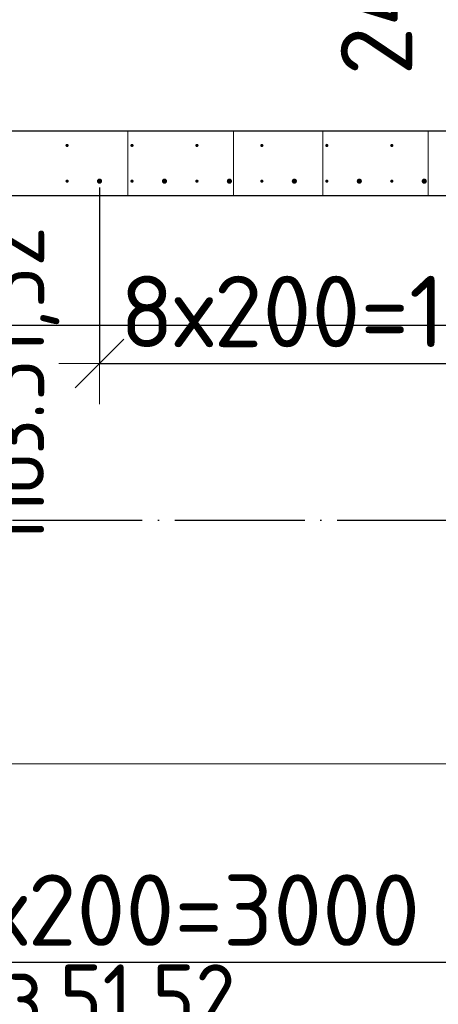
# Model space of a CAD drawing. Header units: millimetres. Extents: x 123094 to 184385, y 26948 to 48500.
# Tile 9 of 108: x 133724 to 135013, y 28509 to 31542. Entities that reach past the tile are written whole.
import ezdxf

# ---------------------------------------------------------------- set-up
doc = ezdxf.new("R2010")
doc.units = ezdxf.units.MM
doc.header["$PDMODE"] = 65
for name, pattern in [('______11', [500, 400, -50, 0, -50]), ('______2', [270, 200, -70]), ('______5', [1100, 800, -100, 100, -100])]:
    doc.linetypes.add(name, pattern=pattern)
for name, color, linetype, lineweight in [('Standard', 7, 'Continuous', 25), ('Арм.стержн. Выпуски', 180, 'Continuous', 35), ('Размерная линия_ общее', 7, 'Continuous', 13), ('Стена_ общее', 7, 'Continuous', 35), ('Фундамент_ общее', 7, 'Continuous', 35)]:
    doc.layers.add(name, color=color, linetype=linetype, lineweight=lineweight)
doc.layers.add('Осевая линия_ общее', color=7, linetype='______5', lineweight=13, true_color=0xa0a0a0)
doc.styles.add('ISOCPEUR', font='ISOCPEUR')
doc.dimstyles.new('DIMSTYLE_3', dxfattribs={"dimtxt": 220, "dimasz": 250, "dimexe": 0, "dimexo": 0, "dimgap": 110, "dimtad": 2, "dimdec": 0, "dimrnd": 5, "dimzin": 12, "dimdsep": 46, "dimtxsty": 'ISOCPEUR', "dimblk1": 'ALL_ML_STRICH', "dimblk2": 'ALL_ML_STRICH', "dimsah": 1, "dimcen": 0, "dimclrd": 7, "dimclre": 256, "dimclrt": 7, "dimadec": 0, "dimazin": 0, "dimtfac": 1, "dimtdec": 0, "dimtix": 1, "dimtmove": 2, "dimatfit": 3, "dimfxl": 0, "dimtzin": 0, "dimlwd": 0, "dimlwe": -3, "dimarcsym": 0})
doc.dimstyles.new('DIMSTYLE_5', dxfattribs={"dimtxt": 220, "dimasz": 250, "dimexe": 0, "dimexo": 0, "dimgap": 110, "dimtad": 2, "dimdec": 0, "dimrnd": 5, "dimzin": 12, "dimdsep": 46, "dimtxsty": 'ISOCPEUR', "dimblk1": 'ALL_ML_STRICH', "dimblk2": 'ALL_ML_STRICH', "dimsah": 1, "dimcen": 0, "dimclrd": 7, "dimclre": 256, "dimclrt": 7, "dimadec": 0, "dimazin": 0, "dimtfac": 1, "dimtdec": 0, "dimtix": 1, "dimtmove": 2, "dimatfit": 3, "dimfxl": 0, "dimtvp": 1.2, "dimtzin": 0, "dimlwd": 0, "dimlwe": -3, "dimarcsym": 0})

# ---------------------------------------------------------------- blocks, each defined once
blk = doc.blocks.new('ALL_ML_STRICH')
at = {"color": 0, "linetype": 'ByBlock', "lineweight": -2}
for p, q in [((0, -0.5), (0, 0.5)), ((-0.3, -0.3), (0.3, 0.3)), ((-1, 0), (0.5, 0))]:
    blk.add_line(p, q, dxfattribs=at)
blk = doc.blocks.new('*D83')
at = {"layer": 'DEFPOINTS', "color": 7, "linetype": 'Continuous', "lineweight": 13, "transparency": 33554687}
for p in [(133970, 31045), (135570, 31045), (133970, 30483.4)]:
    blk.add_point(p, dxfattribs=at)
at = {"layer": 'Размерная линия_ общее', "color": 253, "linetype": 'Continuous', "lineweight": -2, "true_color": 0xa0a0a0, "transparency": 33554687}
for p, q in [((133970, 31025), (133970, 30483.4)), ((135570, 31025), (135570, 30483.4))]:
    blk.add_line(p, q, dxfattribs=at)
at = {"layer": 'Размерная линия_ общее', "color": 7, "linetype": 'Continuous', "lineweight": -2, "transparency": 33554687}
blk.add_line((133970, 30483.4), (135570, 30483.4), dxfattribs=at)
at = {"layer": 'Размерная линия_ общее', "color": 7, "linetype": 'Continuous', "lineweight": 13, "transparency": 33554687, "xscale": 250, "yscale": 250, "zscale": 250, "rotation": 180}
blk.add_blockref('ALL_ML_STRICH', (133970, 30483.4), dxfattribs=at)
at = {"layer": 'Размерная линия_ общее', "color": 7, "linetype": 'Continuous', "lineweight": 13, "transparency": 33554687, "xscale": 250, "yscale": 250, "zscale": 250}
blk.add_blockref('ALL_ML_STRICH', (135570, 30483.4), dxfattribs=at)
at = {"layer": 'Размерная линия_ общее', "color": 7, "linetype": 'Continuous', "lineweight": 13, "transparency": 33554687, "insert": (134033, 30753.4), "char_height": 220, "width": 11, "attachment_point": 1, "line_spacing_factor": 0.60241, "style": 'ISOCPEUR'}
blk.add_mtext('8х200=1600', dxfattribs=at)
blk = doc.blocks.new('*D211')
at = {"layer": 'DEFPOINTS', "color": 7, "linetype": 'Continuous', "lineweight": 13, "transparency": 33554687}
for p in [(135765, 31400), (135329, 31155), (135670, 31155)]:
    blk.add_point(p, dxfattribs=at)
at = {"layer": 'Размерная линия_ общее', "color": 253, "linetype": 'Continuous', "lineweight": -2, "true_color": 0xa0a0a0, "transparency": 33554687}
for p, q in [((135665, 31400), (135329, 31400)), ((135570, 31155), (135329, 31155))]:
    blk.add_line(p, q, dxfattribs=at)
at = {"layer": 'Размерная линия_ общее', "color": 7, "linetype": 'Continuous', "lineweight": -2, "transparency": 33554687}
blk.add_line((135329, 31155), (135329, 31400), dxfattribs=at)
at = {"layer": 'Размерная линия_ общее', "color": 7, "linetype": 'Continuous', "lineweight": 13, "transparency": 33554687, "xscale": 250, "yscale": 250, "zscale": 250}
for p, rotation in [((135329, 31400), 90), ((135329, 31155), 270)]:
    blk.add_blockref('ALL_ML_STRICH', p, dxfattribs=dict(at, rotation=rotation))
at = {"layer": 'Размерная линия_ общее', "color": 7, "linetype": 'Continuous', "lineweight": 13, "transparency": 33554687, "insert": (134822.9, 31608.6), "char_height": 220, "width": 660, "attachment_point": 5, "rotation": 90, "style": 'ISOCPEUR'}
blk.add_mtext('\\A1;{245}', dxfattribs=at)
blk = doc.blocks.new('*D622')
at = {"layer": 'DEFPOINTS', "color": 7, "linetype": 'Continuous', "lineweight": 13, "transparency": 33554687}
for p in [(132670, 31045), (135670, 31045), (132670, 28639)]:
    blk.add_point(p, dxfattribs=at)
at = {"layer": 'Размерная линия_ общее', "color": 253, "linetype": 'Continuous', "lineweight": -2, "true_color": 0xa0a0a0, "transparency": 33554687}
for p, q in [((132670, 31025), (132670, 28639)), ((135670, 31025), (135670, 28639))]:
    blk.add_line(p, q, dxfattribs=at)
at = {"layer": 'Размерная линия_ общее', "color": 7, "linetype": 'Continuous', "lineweight": -2, "transparency": 33554687}
blk.add_line((132670, 28639), (135670, 28639), dxfattribs=at)
at = {"layer": 'Размерная линия_ общее', "color": 7, "linetype": 'Continuous', "lineweight": 13, "transparency": 33554687, "xscale": 250, "yscale": 250, "zscale": 250, "rotation": 180}
blk.add_blockref('ALL_ML_STRICH', (132670, 28639), dxfattribs=at)
at = {"layer": 'Размерная линия_ общее', "color": 7, "linetype": 'Continuous', "lineweight": 13, "transparency": 33554687, "xscale": 250, "yscale": 250, "zscale": 250}
blk.add_blockref('ALL_ML_STRICH', (135670, 28639), dxfattribs=at)
at = {"layer": 'Размерная линия_ общее', "color": 7, "linetype": 'Continuous', "lineweight": 13, "transparency": 33554687, "insert": (133356, 28909), "char_height": 220, "width": 11, "attachment_point": 1, "line_spacing_factor": 0.60241, "style": 'ISOCPEUR'}
blk.add_mtext('15х200=3000', dxfattribs=at)

msp = doc.modelspace()

# ---------------------------------------------------------------- hatches: boundary and pattern name
at = {"layer": 'Арм.стержн. Выпуски', "linetype": 'Continuous', "lineweight": 35, "transparency": 33554687}
for color, points in [(4, [(133875, 31155), (133874.6, 31156.9), (133873.5, 31158.5), (133871.9, 31159.6), (133870, 31160), (133868.1, 31159.6), (133866.5, 31158.5), (133865.4, 31156.9), (133865, 31155), (133865.4, 31153.1), (133866.5, 31151.5), (133868.1, 31150.4), (133870, 31150), (133871.9, 31150.4), (133873.5, 31151.5), (133874.6, 31153.1)]), (4, [(134075, 31155), (134074.6, 31156.9), (134073.5, 31158.5), (134071.9, 31159.6), (134070, 31160), (134068.1, 31159.6), (134066.5, 31158.5), (134065.4, 31156.9), (134065, 31155), (134065.4, 31153.1), (134066.5, 31151.5), (134068.1, 31150.4), (134070, 31150), (134071.9, 31150.4), (134073.5, 31151.5), (134074.6, 31153.1)]), (4, [(134275, 31155), (134274.6, 31156.9), (134273.5, 31158.5), (134271.9, 31159.6), (134270, 31160), (134268.1, 31159.6), (134266.5, 31158.5), (134265.4, 31156.9), (134265, 31155), (134265.4, 31153.1), (134266.5, 31151.5), (134268.1, 31150.4), (134270, 31150), (134271.9, 31150.4), (134273.5, 31151.5), (134274.6, 31153.1)]), (4, [(134475, 31155), (134474.6, 31156.9), (134473.5, 31158.5), (134471.9, 31159.6), (134470, 31160), (134468.1, 31159.6), (134466.5, 31158.5), (134465.4, 31156.9), (134465, 31155), (134465.4, 31153.1), (134466.5, 31151.5), (134468.1, 31150.4), (134470, 31150), (134471.9, 31150.4), (134473.5, 31151.5), (134474.6, 31153.1)]), (4, [(134675, 31155), (134674.6, 31156.9), (134673.5, 31158.5), (134671.9, 31159.6), (134670, 31160), (134668.1, 31159.6), (134666.5, 31158.5), (134665.4, 31156.9), (134665, 31155), (134665.4, 31153.1), (134666.5, 31151.5), (134668.1, 31150.4), (134670, 31150), (134671.9, 31150.4), (134673.5, 31151.5), (134674.6, 31153.1)]), (4, [(134875, 31155), (134874.6, 31156.9), (134873.5, 31158.5), (134871.9, 31159.6), (134870, 31160), (134868.1, 31159.6), (134866.5, 31158.5), (134865.4, 31156.9), (134865, 31155), (134865.4, 31153.1), (134866.5, 31151.5), (134868.1, 31150.4), (134870, 31150), (134871.9, 31150.4), (134873.5, 31151.5), (134874.6, 31153.1)]), (4, [(133875, 31045), (133874.6, 31046.9), (133873.5, 31048.5), (133871.9, 31049.6), (133870, 31050), (133868.1, 31049.6), (133866.5, 31048.5), (133865.4, 31046.9), (133865, 31045), (133865.4, 31043.1), (133866.5, 31041.5), (133868.1, 31040.4), (133870, 31040), (133871.9, 31040.4), (133873.5, 31041.5), (133874.6, 31043.1)]), (7, [(133978, 31045), (133977.4, 31048.1), (133975.7, 31050.7), (133973.1, 31052.4), (133970, 31053), (133966.9, 31052.4), (133964.3, 31050.7), (133962.6, 31048.1), (133962, 31045), (133962.6, 31041.9), (133964.3, 31039.3), (133966.9, 31037.6), (133970, 31037), (133973.1, 31037.6), (133975.7, 31039.3), (133977.4, 31041.9)]), (4, [(134075, 31045), (134074.6, 31046.9), (134073.5, 31048.5), (134071.9, 31049.6), (134070, 31050), (134068.1, 31049.6), (134066.5, 31048.5), (134065.4, 31046.9), (134065, 31045), (134065.4, 31043.1), (134066.5, 31041.5), (134068.1, 31040.4), (134070, 31040), (134071.9, 31040.4), (134073.5, 31041.5), (134074.6, 31043.1)]), (7, [(134178, 31045), (134177.4, 31048.1), (134175.7, 31050.7), (134173.1, 31052.4), (134170, 31053), (134166.9, 31052.4), (134164.3, 31050.7), (134162.6, 31048.1), (134162, 31045), (134162.6, 31041.9), (134164.3, 31039.3), (134166.9, 31037.6), (134170, 31037), (134173.1, 31037.6), (134175.7, 31039.3), (134177.4, 31041.9)]), (4, [(134275, 31045), (134274.6, 31046.9), (134273.5, 31048.5), (134271.9, 31049.6), (134270, 31050), (134268.1, 31049.6), (134266.5, 31048.5), (134265.4, 31046.9), (134265, 31045), (134265.4, 31043.1), (134266.5, 31041.5), (134268.1, 31040.4), (134270, 31040), (134271.9, 31040.4), (134273.5, 31041.5), (134274.6, 31043.1)]), (7, [(134378, 31045), (134377.4, 31048.1), (134375.7, 31050.7), (134373.1, 31052.4), (134370, 31053), (134366.9, 31052.4), (134364.3, 31050.7), (134362.6, 31048.1), (134362, 31045), (134362.6, 31041.9), (134364.3, 31039.3), (134366.9, 31037.6), (134370, 31037), (134373.1, 31037.6), (134375.7, 31039.3), (134377.4, 31041.9)]), (4, [(134475, 31045), (134474.6, 31046.9), (134473.5, 31048.5), (134471.9, 31049.6), (134470, 31050), (134468.1, 31049.6), (134466.5, 31048.5), (134465.4, 31046.9), (134465, 31045), (134465.4, 31043.1), (134466.5, 31041.5), (134468.1, 31040.4), (134470, 31040), (134471.9, 31040.4), (134473.5, 31041.5), (134474.6, 31043.1)]), (7, [(134578, 31045), (134577.4, 31048.1), (134575.7, 31050.7), (134573.1, 31052.4), (134570, 31053), (134566.9, 31052.4), (134564.3, 31050.7), (134562.6, 31048.1), (134562, 31045), (134562.6, 31041.9), (134564.3, 31039.3), (134566.9, 31037.6), (134570, 31037), (134573.1, 31037.6), (134575.7, 31039.3), (134577.4, 31041.9)]), (4, [(134675, 31045), (134674.6, 31046.9), (134673.5, 31048.5), (134671.9, 31049.6), (134670, 31050), (134668.1, 31049.6), (134666.5, 31048.5), (134665.4, 31046.9), (134665, 31045), (134665.4, 31043.1), (134666.5, 31041.5), (134668.1, 31040.4), (134670, 31040), (134671.9, 31040.4), (134673.5, 31041.5), (134674.6, 31043.1)]), (7, [(134778, 31045), (134777.4, 31048.1), (134775.7, 31050.7), (134773.1, 31052.4), (134770, 31053), (134766.9, 31052.4), (134764.3, 31050.7), (134762.6, 31048.1), (134762, 31045), (134762.6, 31041.9), (134764.3, 31039.3), (134766.9, 31037.6), (134770, 31037), (134773.1, 31037.6), (134775.7, 31039.3), (134777.4, 31041.9)]), (4, [(134875, 31045), (134874.6, 31046.9), (134873.5, 31048.5), (134871.9, 31049.6), (134870, 31050), (134868.1, 31049.6), (134866.5, 31048.5), (134865.4, 31046.9), (134865, 31045), (134865.4, 31043.1), (134866.5, 31041.5), (134868.1, 31040.4), (134870, 31040), (134871.9, 31040.4), (134873.5, 31041.5), (134874.6, 31043.1)]), (7, [(134978, 31045), (134977.4, 31048.1), (134975.7, 31050.7), (134973.1, 31052.4), (134970, 31053), (134966.9, 31052.4), (134964.3, 31050.7), (134962.6, 31048.1), (134962, 31045), (134962.6, 31041.9), (134964.3, 31039.3), (134966.9, 31037.6), (134970, 31037), (134973.1, 31037.6), (134975.7, 31039.3), (134977.4, 31041.9)])]:
    msp.add_hatch(color=color, dxfattribs=at).paths.add_polyline_path(points)

# ---------------------------------------------------------------- linework, layer by layer
at = {"layer": 'Standard', "color": 7, "linetype": 'Continuous', "lineweight": 13, "transparency": 33554687}
msp.add_lwpolyline([(125100, 29250), (167980, 29250), (167980, 48500), (125100, 48500), (125100, 29250)], dxfattribs=at)
at = {"layer": 'Осевая линия_ общее', "color": 253, "linetype": '______11', "lineweight": -3, "true_color": 0xa0a0a0, "transparency": 33554687}
for p, q in [((125200, 31200), (169325.4, 31200)), ((125200, 30000), (169325.4, 30000))]:
    msp.add_line(p, q, dxfattribs=at)
at = {"layer": 'Стена_ общее', "color": 7, "linetype": 'Continuous', "lineweight": 25, "transparency": 33554687}
for p, q in [((132620, 31200), (135720, 31200)), ((132620, 31200), (135720, 31200)), ((139020, 31000), (132620, 31000)), ((139020, 31000), (132620, 31000))]:
    msp.add_line(p, q, dxfattribs=at)
at = {"layer": 'Стена_ общее', "color": 253, "linetype": '______2', "lineweight": 18, "true_color": 0xababab, "transparency": 33554687}
for p, q in [((134057.5, 31200), (134057.5, 31000)), ((134057.5, 31200), (134057.5, 31000)), ((134382.5, 31000), (134382.5, 31200)), ((134657.5, 31200), (134382.5, 31200)), ((134382.5, 31000), (134382.5, 31200)), ((134657.5, 31200), (134382.5, 31200)), ((134657.5, 31200), (134657.5, 31000)), ((134657.5, 31200), (134657.5, 31000)), ((134982.5, 31000), (134982.5, 31200)), ((134982.5, 31000), (134982.5, 31200))]:
    msp.add_line(p, q, dxfattribs=at)
at = {"layer": 'Фундамент_ общее', "color": 7, "lineweight": 25, "transparency": 33554687}
msp.add_line((138620, 30600), (133020, 30600), dxfattribs=at)
at = {"layer": 'Фундамент_ общее', "color": 7, "linetype": 'Continuous', "lineweight": 25, "transparency": 33554687}
msp.add_line((138620, 30600), (133020, 30600), dxfattribs=at)

# ---------------------------------------------------------------- texts
at = {"layer": 'Standard', "color": 7, "linetype": 'Continuous', "lineweight": 13, "transparency": 33554687, "insert": (133846.2, 29945.3), "char_height": 200, "width": 1048.166, "attachment_point": 7, "rotation": 90, "style": 'ISOCPEUR'}
msp.add_mtext('\\A1;{\\fISOCPEUR|i0|b0;\\H200.000000;\\W0.909091;\\C7;поз.51,52}\\P', dxfattribs=at)
at = {"layer": 'Standard', "color": 7, "linetype": 'Continuous', "lineweight": 13, "transparency": 33554687, "insert": (133428.3, 28385.3), "char_height": 200, "width": 1048.166, "attachment_point": 7, "style": 'ISOCPEUR'}
msp.add_mtext('\\A1;{\\fISOCPEUR|i0|b0;\\H200.000000;\\W0.909091;\\C7;поз.51,52}\\P', dxfattribs=at)

# ---------------------------------------------------------------- dimensions: what is measured, and where the dimension line sits
at = {"layer": 'Размерная линия_ общее', "color": 7, "linetype": 'Continuous', "lineweight": 13, "transparency": 33554687}
dim = msp.add_linear_dim(base=(135329, 31400), p1=(135570, 31155), p2=(135665, 31400), angle=90, dimstyle='DIMSTYLE_5', override={"dimpost": '<>', "dimclrd": 7, "dimclre": 253, "dimclrt": 7, "dimlwd": 0, "dimlwe": 65533}, dxfattribs=at)
dim.commit()
dim.dimension.update_dxf_attribs({"geometry": '*D211', "text_midpoint": (134822.9, 31608.6), "dimtype": 160})
for base, p1, p2, text, picture, middle in [((135670, 28639), (132670, 31025), (135670, 31025), '15х200=3000', '*D622', (134170, 28749)), ((135570, 30483.4), (133970, 31025), (135570, 31025), '8х200=1600', '*D83', (134770, 30593.4))]:
    dim = msp.add_linear_dim(base=base, p1=p1, p2=p2, text=text, dimstyle='DIMSTYLE_3', override={"dimpost": '<>', "dimclrd": 7, "dimclre": 253, "dimclrt": 7, "dimlwd": 0, "dimlwe": 65533}, dxfattribs=at)
    dim.commit()
    dim.dimension.update_dxf_attribs({"geometry": picture, "text_midpoint": middle, "dimtype": 160})

doc.saveas('drawing.dxf')
